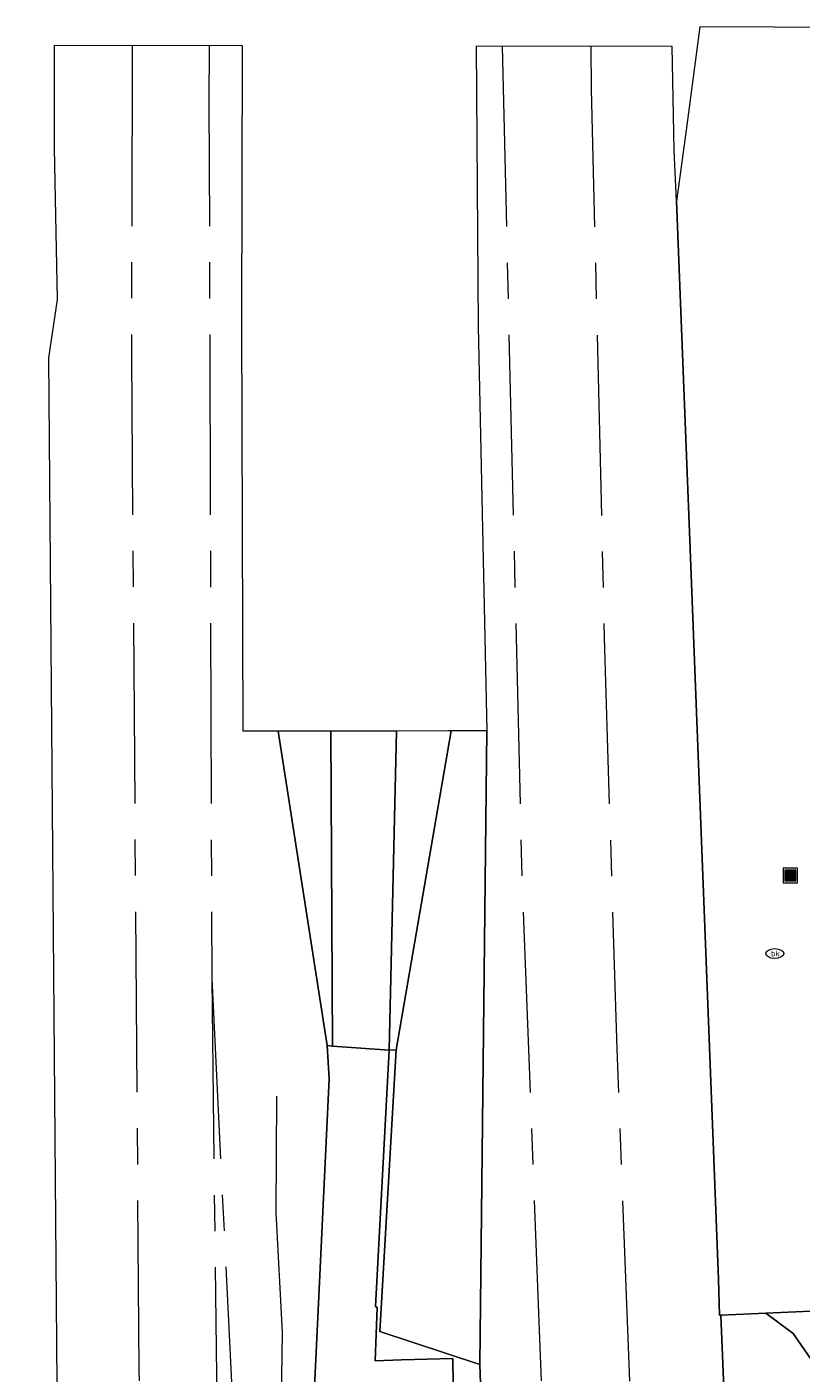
# Model space of a CAD drawing. Header units: metres. Extents: x 127852 to 128088, y 464057 to 464787.
# Tile 13 of 20: x 127852 to 127895, y 464707 to 464782. Entities that reach past the tile are written whole.
import ezdxf
from ezdxf.enums import TextEntityAlignment as Align

# ---------------------------------------------------------------- set-up
doc = ezdxf.new("R2010")
doc.units = ezdxf.units.M
doc.linetypes.add('AM-AS', pattern=[16, 10, -2, 2, -2])
doc.layers.get('0').update_dxf_attribs({"linetype": 'CONTINUOUS'})
for name, color, linetype, lineweight in [('B-WE-AM-AS_SPOOR-G', 10, 'AM-AS', 18), ('B-WE-GR-GRAS-GV', 60, 'CONTINUOUS', 13), ('B-WE-GR-GROENVOORZIENING-GV', 80, 'CONTINUOUS', 18), ('B-WE-GW-TALUD_KRUIN-G', 90, 'CONTINUOUS', 18), ('B-WE-IE-MEUBILAIR_WEGMEUBILAIR-S', 7, 'CONTINUOUS', 25), ('B-WE-IE-TERREINAFSCHEIDING_KUNSTMATIG_HEKWERK-G', 20, 'IE-TERREINAFSCHEIDING-KUNSTMATIG', 18), ('B-WE-KL-WATER_BRANDLEIDING_PUT-S', 150, 'CONTINUOUS', 25), ('B-WE-OG-TERREIN_ERF-GV', 7, 'CONTINUOUS', 18), ('B-WE-VH-VERHARDING_HALFVERHARDING-GV', 252, 'CONTINUOUS', 18), ('B-WE-VH-VERHARDING_OPEN-GV', 252, 'CONTINUOUS', 18)]:
    doc.layers.add(name, color=color, linetype=linetype, lineweight=lineweight)
doc.styles.add('NLCS-ISO', font='NLCS-ISO.ttf')
doc.linetypes.add('IE-TERREINAFSCHEIDING-KUNSTMATIG', pattern='A,4,[82,NLCS.SHX,S=0.75,R=90,X=0,Y=0],4,-2', length=10)

# ---------------------------------------------------------------- blocks, each defined once
blk = doc.blocks.new('SIE-WEG_AFVALBAK-SO')
at = {"linetype": 'ByBlock', "lineweight": 18, "transparency": 33554687}
h = blk.add_hatch(color=0, dxfattribs=at)
h.dxf.hatch_style = 1
h.paths.add_polyline_path([(-1.5, -1.5), (1.5, -1.5), (1.5, 1.5), (-1.5, 1.5)])
at = {"color": 0, "linetype": 'ByBlock', "lineweight": 18, "transparency": 33554687}
for points in [[(-2, -2), (2, -2), (2, 2), (-2, 2)], [(-1.5, -1.5), (1.5, -1.5), (1.5, 1.5), (-1.5, 1.5)]]:
    blk.add_lwpolyline(points, close=True, dxfattribs=at)
blk = doc.blocks.new('SKL-WATER_BRANDKRAAN_BRANDPUT-SO')
at = {"color": 0, "linetype": 'ByBlock', "lineweight": 18, "transparency": 33554687}
blk.add_ellipse((0, 0), major_axis=(2.5, 0), ratio=0.54, dxfattribs=at)
at = {"color": 0, "linetype": 'ByBlock', "lineweight": 18, "transparency": 33554687, "style": 'NLCS-ISO'}
blk.add_text('bk', height=1.5, dxfattribs=at).set_placement((0.16, 0), align=Align.MIDDLE_CENTER)

msp = doc.modelspace()

# ---------------------------------------------------------------- linework, layer by layer
at = {"layer": 'B-WE-AM-AS_SPOOR-G', "transparency": 33554687, "flags": 128}
for points in [[(127857.971, 464780.797), (127857.937, 464763.658), (127858.349, 464707.406), (127859.035, 464660.753), (127859.805, 464620.521)], [(127862.24, 464780.791), (127862.233, 464777.632), (127862.385, 464729.098)], [(127878.478, 464780.766), (127879.586, 464734.402), (127880.532, 464709.609), (127881.685, 464682.316), (127883.498, 464649.462), (127886.805, 464599.421)], [(127883.401, 464780.758), (127883.425, 464778.391), (127884.143, 464747.97), (127884.843, 464725.184), (127885.663, 464703.536), (127886.665, 464680.533), (127887.947, 464654.577), (127889.353, 464629.536), (127892.401, 464579.521), (127895.437, 464533.966), (127898.528, 464491.219)], [(127862.385, 464729.098), (127864.729, 464681.057)], [(127862.385, 464729.098), (127862.952, 464681.042)]]:
    msp.add_lwpolyline(points, dxfattribs=at)
at = {"layer": 'B-WE-GR-GRAS-GV', "transparency": 33554687, "flags": 128}
for points in [[(127875.65, 464742.817), (127872.61, 464725.137), (127871.699, 464709.532), (127877.249, 464707.697), (127877.641, 464742.819), (127876.566, 464742.818)], [(127877.578, 464681.556), (127878.078, 464684.259), (127877.249, 464707.697), (127871.699, 464709.532), (127872.61, 464725.137), (127872.215, 464725.133), (127871.473, 464710.924), (127871.562, 464710.861), (127871.438, 464707.915), (127872.904, 464707.956), (127875.749, 464708.044), (127875.768, 464706.609), (127875.81, 464704.688), (127876.532, 464704.718), (127877.29, 464684.658)]]:
    msp.add_lwpolyline(points, close=True, dxfattribs=at)
at = {"layer": 'B-WE-GR-GROENVOORZIENING-GV', "transparency": 33554687, "flags": 128}
msp.add_lwpolyline([(127901.303, 464629.868), (127899.346, 464661.618), (127897.734, 464690.383), (127897.569, 464693.706), (127896.877, 464707.611), (127896.75, 464710.158), (127896.723, 464710.71), (127896.433, 464710.7), (127894.765, 464710.628), (127893.093, 464710.556), (127894.613, 464709.418), (127896.035, 464707.365), (127896.203, 464704.169), (127896.533, 464690.027), (127898.016, 464660.916), (127898.08, 464659.757), (127899.313, 464641.265), (127900.882, 464614.402)], dxfattribs=at)
at = {"layer": 'B-WE-GW-TALUD_KRUIN-G', "transparency": 33554687, "flags": 128}
for points in [[(127869.074, 464725.354), (127868.983, 464742.81)], [(127872.634, 464742.814), (127872.215, 464725.133)]]:
    msp.add_lwpolyline(points, dxfattribs=at)
at = {"layer": 'B-WE-IE-TERREINAFSCHEIDING_KUNSTMATIG_HEKWERK-G', "transparency": 33554687, "flags": 128}
for points in [[(127866.066, 464742.807), (127868.779, 464725.388), (127868.888, 464723.535), (127868.094, 464706.846), (127868.791, 464684.49), (127871.314, 464659.664), (127873.324, 464637.573), (127882.027, 464536.387)], [(127875.65, 464742.817), (127872.61, 464725.137), (127871.699, 464709.532), (127877.249, 464707.697), (127878.078, 464684.259), (127877.578, 464681.556), (127880.689, 464629.615), (127881.237, 464618.669), (127880.839, 464618.658), (127881.735, 464606.077), (127881.926, 464606.092), (127882.505, 464598.685), (127880.087, 464598.576), (127883.019, 464563.844), (127884.076, 464553.21), (127884.384, 464548.257), (127885.254, 464538.002)], [(127865.978, 464722.573), (127865.937, 464716.124), (127866.288, 464709.472), (127866.202, 464703.209), (127866.624, 464695.532), (127868.483, 464672.664), (127869.106, 464662.065), (127870.204, 464650.655), (127873.222, 464614.67), (127874.401, 464601.974), (127875.959, 464587.932), (127877.081, 464575.187), (127879.851, 464545.815), (127881.083, 464530.952)]]:
    msp.add_lwpolyline(points, dxfattribs=at)
at = {"layer": 'B-WE-OG-TERREIN_ERF-GV', "transparency": 33554687, "flags": 128}
msp.add_lwpolyline([(127900.882, 464614.402), (127899.313, 464641.265), (127898.08, 464659.757), (127898.016, 464660.916), (127896.533, 464690.027), (127896.203, 464704.169), (127896.035, 464707.365), (127894.613, 464709.418), (127893.093, 464710.556), (127890.605, 464710.448), (127890.811, 464705.52), (127892.37, 464705.206), (127892.719, 464705.002), (127892.872, 464704.683), (127892.552, 464692.181), (127893.61, 464659.492), (127895.137, 464634.987), (127896.483, 464606.819)], dxfattribs=at)
at = {"layer": 'B-WE-VH-VERHARDING_HALFVERHARDING-GV', "transparency": 33554687, "flags": 128}
for points in [[(127882.027, 464536.387), (127873.324, 464637.573), (127871.314, 464659.664), (127868.791, 464684.49), (127868.094, 464706.846), (127868.888, 464723.535), (127868.779, 464725.388), (127866.066, 464742.807), (127864.127, 464742.805), (127864.048, 464765.392), (127864.095, 464780.788), (127853.654, 464780.804), (127853.659, 464775.12), (127853.826, 464766.736), (127853.333, 464763.498), (127853.819, 464704.349), (127854.158, 464683.113), (127854.155, 464683.028), (127852.143, 464682.996), (127852.458, 464678.564), (127853.244, 464658.53), (127853.741, 464643.09), (127853.92, 464624.015)], [(127894.521, 464621.057), (127892.863, 464647.656), (127892.16, 464660.51), (127890.698, 464689.193), (127890.183, 464702.214), (127890.947, 464702.272), (127890.811, 464705.52), (127890.605, 464710.448), (127890.529, 464710.445), (127890.471, 464712.444), (127888.884, 464753.366), (127888.155, 464772.177), (127888.018, 464775.011), (127887.918, 464780.751), (127877.04, 464780.768), (127877.148, 464765.232), (127877.641, 464742.819), (127877.249, 464707.697), (127878.078, 464684.259), (127877.578, 464681.556), (127880.689, 464629.615)]]:
    msp.add_lwpolyline(points, dxfattribs=at)
at = {"layer": 'B-WE-VH-VERHARDING_OPEN-GV', "transparency": 33554687, "flags": 128}
for points in [[(127947.58, 464781.808), (127945.18, 464781.703), (127941.951, 464781.71), (127897.716, 464781.813), (127889.437, 464781.836), (127888.714, 464776.387), (127888.155, 464772.177), (127888.884, 464753.366), (127890.471, 464712.444), (127890.529, 464710.445), (127890.605, 464710.448), (127893.093, 464710.556), (127894.765, 464710.628), (127896.433, 464710.7), (127896.723, 464710.71), (127896.488, 464718.911), (127896.181, 464740.444)], [(127880.689, 464629.615), (127877.578, 464681.556), (127877.29, 464684.658), (127876.532, 464704.718), (127875.81, 464704.688), (127871.851, 464704.526), (127871.758, 464706.529), (127875.768, 464706.609), (127875.749, 464708.044), (127872.904, 464707.956), (127871.438, 464707.915), (127871.562, 464710.861), (127871.473, 464710.924), (127872.215, 464725.133), (127869.074, 464725.354), (127868.779, 464725.388), (127868.888, 464723.535), (127868.094, 464706.846), (127868.791, 464684.49), (127871.314, 464659.664), (127873.324, 464637.573), (127882.027, 464536.387)]]:
    msp.add_lwpolyline(points, dxfattribs=at)
for points in [[(127868.983, 464742.81), (127866.496, 464742.808), (127866.066, 464742.807), (127868.779, 464725.388), (127869.074, 464725.354)], [(127868.983, 464742.81), (127869.074, 464725.354), (127872.215, 464725.133), (127872.634, 464742.814)], [(127875.65, 464742.817), (127875.515, 464742.817), (127872.634, 464742.814), (127872.215, 464725.133), (127872.61, 464725.137)]]:
    msp.add_lwpolyline(points, close=True, dxfattribs=at)

# ---------------------------------------------------------------- block references
at = {"layer": 'B-WE-IE-MEUBILAIR_WEGMEUBILAIR-S', "transparency": 33554687, "xscale": 0.2, "yscale": 0.2, "zscale": 0.2}
msp.add_blockref('SIE-WEG_AFVALBAK-SO', (127894.461, 464734.805), dxfattribs=at)
at = {"layer": 'B-WE-KL-WATER_BRANDLEIDING_PUT-S', "transparency": 33554687, "xscale": 0.2, "yscale": 0.2, "zscale": 0.2}
msp.add_blockref('SKL-WATER_BRANDKRAAN_BRANDPUT-SO', (127893.597, 464730.483), dxfattribs=at)

doc.saveas('drawing.dxf')
